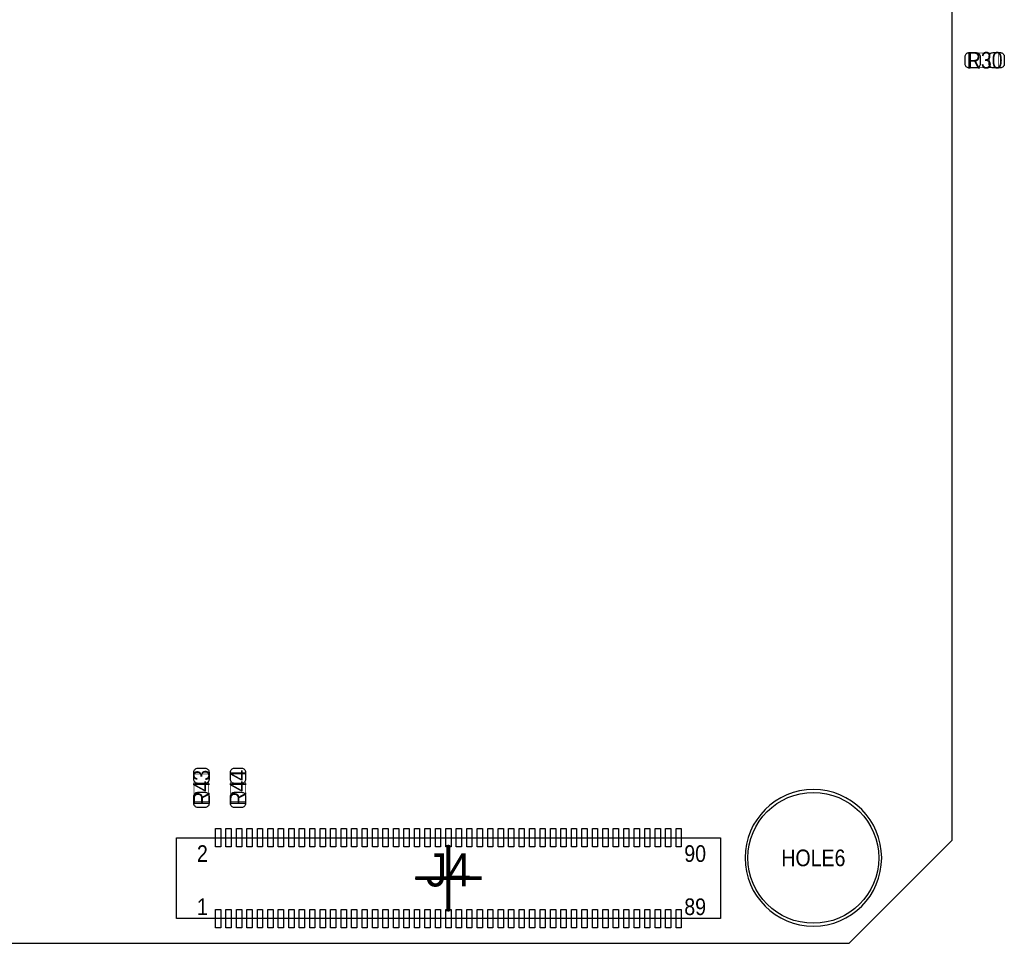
# Model space of a CAD drawing. Extents: x 0 to 170, y -5 to 121.
# Tile 8 of 13: x 94 to 131, y 38 to 73. Entities that reach past the tile are written whole.
import ezdxf
from ezdxf.enums import TextEntityAlignment as Align

# ---------------------------------------------------------------- set-up
doc = ezdxf.new("R2010")
doc.units = 0
for name, color, linetype in [('PG_ASSEMBLY_TOP', 140, 'CONTINUOUS'), ('PG_BODY_CENTER', 211, 'CONTINUOUS'), ('PIN_TOP', 160, 'CONTINUOUS'), ('RD_ASSEMBLY_TOP', 140, 'CONTINUOUS')]:
    doc.layers.add(name, color=color, linetype=linetype)

msp = doc.modelspace()

# ---------------------------------------------------------------- linework, layer by layer
at = {"layer": 'PG_ASSEMBLY_TOP'}
msp.add_lwpolyline([(61.311282, 92.837), (61.311282, 41.77411), (65.248282, 37.83711), (125.3744, 37.83711), (129.3114, 41.77411), (129.3114, 92.837)], close=True, dxfattribs=at)
at = {"layer": 'PG_ASSEMBLY_TOP', "const_width": 0.024892}
for points in [[(130.025902, 71.296276), (130.025902, 71.856092), (131.086098, 71.856092), (131.086098, 71.296276), (130.025902, 71.296276)], [(100.903532, 43.24731), (100.343716, 43.24731), (100.343716, 44.307506), (100.903532, 44.307506), (100.903532, 43.24731)], [(102.300532, 43.24731), (101.740716, 43.24731), (101.740716, 44.307506), (102.300532, 44.307506), (102.300532, 43.24731)]]:
    msp.add_lwpolyline(points, dxfattribs=at)
at = {"layer": 'PG_ASSEMBLY_TOP'}
msp.add_lwpolyline([(126.619508, 41.10101, 1), (121.3993, 41.10101, 1), (126.619508, 41.10101)], format="xyb", dxfattribs=at)
msp.add_lwpolyline([(99.664266, 41.862502), (120.460516, 41.862502), (120.460516, 38.789102), (99.664266, 38.789102), (99.664266, 41.862502)], dxfattribs=at)
at = {"layer": 'PG_BODY_CENTER', "const_width": 0.1524}
for points in [[(110.062264, 39.055802), (110.062264, 41.595802)], [(108.792264, 40.325802), (111.332264, 40.325802)]]:
    msp.add_lwpolyline(points, dxfattribs=at)
at = {"layer": 'PG_BODY_CENTER'}
for points in [[(110.062264, 39.055802), (110.062264, 41.595802)], [(108.792264, 40.325802), (111.332264, 40.325802)]]:
    msp.add_lwpolyline(points, dxfattribs=at)
at = {"layer": 'PIN_TOP'}
for points in [[(129.956052, 71.866252), (130.23596, 71.866252, -0.414846), (130.386074, 71.716138), (130.386074, 71.43623, -0.414846), (130.23596, 71.286116), (129.956052, 71.286116, -0.414846), (129.805938, 71.43623), (129.805938, 71.716138, -0.414846)], [(131.155948, 71.286116), (130.87604, 71.286116, -0.414846), (130.725926, 71.43623), (130.725926, 71.716138, -0.414846), (130.87604, 71.866252), (131.155948, 71.866252, -0.414846), (131.306062, 71.716138), (131.306062, 71.43623, -0.414846)], [(100.913692, 44.377356), (100.913692, 44.097448, -0.414846), (100.763578, 43.947334), (100.48367, 43.947334, -0.414846), (100.333556, 44.097448), (100.333556, 44.377356, -0.414846), (100.48367, 44.52747), (100.763578, 44.52747, -0.414846)], [(102.310692, 44.377356), (102.310692, 44.097448, -0.414846), (102.160578, 43.947334), (101.88067, 43.947334, -0.414846), (101.730556, 44.097448), (101.730556, 44.377356, -0.414846), (101.88067, 44.52747), (102.160578, 44.52747, -0.414846)], [(100.333556, 43.17746), (100.333556, 43.457368, -0.414846), (100.48367, 43.607482), (100.763578, 43.607482, -0.414846), (100.913692, 43.457368), (100.913692, 43.17746, -0.414846), (100.763578, 43.027346), (100.48367, 43.027346, -0.414846)], [(101.730556, 43.17746), (101.730556, 43.457368, -0.414846), (101.88067, 43.607482), (102.160578, 43.607482, -0.414846), (102.310692, 43.457368), (102.310692, 43.17746, -0.414846), (102.160578, 43.027346), (101.88067, 43.027346, -0.414846)]]:
    msp.add_lwpolyline(points, format="xyb", close=True, dxfattribs=at)
for points in [[(101.161088, 41.52138), (101.161088, 42.221404), (101.360986, 42.221404), (101.360986, 41.52138)], [(101.561138, 41.52138), (101.561138, 42.221404), (101.761036, 42.221404), (101.761036, 41.52138)], [(101.961188, 41.52138), (101.961188, 42.221404), (102.161086, 42.221404), (102.161086, 41.52138)], [(102.361238, 41.52138), (102.361238, 42.221404), (102.561136, 42.221404), (102.561136, 41.52138)], [(102.761288, 41.52138), (102.761288, 42.221404), (102.961186, 42.221404), (102.961186, 41.52138)], [(103.161338, 41.52138), (103.161338, 42.221404), (103.361236, 42.221404), (103.361236, 41.52138)], [(103.561388, 41.52138), (103.561388, 42.221404), (103.761286, 42.221404), (103.761286, 41.52138)], [(103.961438, 41.52138), (103.961438, 42.221404), (104.161336, 42.221404), (104.161336, 41.52138)], [(104.361488, 41.52138), (104.361488, 42.221404), (104.561386, 42.221404), (104.561386, 41.52138)], [(104.761538, 41.52138), (104.761538, 42.221404), (104.961436, 42.221404), (104.961436, 41.52138)], [(105.161588, 41.52138), (105.161588, 42.221404), (105.361486, 42.221404), (105.361486, 41.52138)], [(105.561638, 41.52138), (105.561638, 42.221404), (105.761536, 42.221404), (105.761536, 41.52138)], [(105.961688, 41.52138), (105.961688, 42.221404), (106.161586, 42.221404), (106.161586, 41.52138)], [(106.361738, 41.52138), (106.361738, 42.221404), (106.561636, 42.221404), (106.561636, 41.52138)], [(106.761788, 41.52138), (106.761788, 42.221404), (106.961686, 42.221404), (106.961686, 41.52138)], [(107.161838, 41.52138), (107.161838, 42.221404), (107.361736, 42.221404), (107.361736, 41.52138)], [(107.561888, 41.52138), (107.561888, 42.221404), (107.761786, 42.221404), (107.761786, 41.52138)], [(107.961938, 41.52138), (107.961938, 42.221404), (108.161836, 42.221404), (108.161836, 41.52138)], [(108.361988, 41.52138), (108.361988, 42.221404), (108.561886, 42.221404), (108.561886, 41.52138)], [(108.762038, 41.52138), (108.762038, 42.221404), (108.961936, 42.221404), (108.961936, 41.52138)], [(109.162088, 41.52138), (109.162088, 42.221404), (109.361986, 42.221404), (109.361986, 41.52138)], [(109.562138, 41.52138), (109.562138, 42.221404), (109.762036, 42.221404), (109.762036, 41.52138)], [(109.962188, 41.52138), (109.962188, 42.221404), (110.162086, 42.221404), (110.162086, 41.52138)], [(110.362238, 41.52138), (110.362238, 42.221404), (110.562136, 42.221404), (110.562136, 41.52138)], [(110.762288, 41.52138), (110.762288, 42.221404), (110.962186, 42.221404), (110.962186, 41.52138)], [(111.162338, 41.52138), (111.162338, 42.221404), (111.362236, 42.221404), (111.362236, 41.52138)], [(111.562388, 41.52138), (111.562388, 42.221404), (111.762286, 42.221404), (111.762286, 41.52138)], [(111.962438, 41.52138), (111.962438, 42.221404), (112.162336, 42.221404), (112.162336, 41.52138)], [(112.362488, 41.52138), (112.362488, 42.221404), (112.562386, 42.221404), (112.562386, 41.52138)], [(112.762538, 41.52138), (112.762538, 42.221404), (112.962436, 42.221404), (112.962436, 41.52138)], [(113.162588, 41.52138), (113.162588, 42.221404), (113.362486, 42.221404), (113.362486, 41.52138)], [(113.562638, 41.52138), (113.562638, 42.221404), (113.762536, 42.221404), (113.762536, 41.52138)], [(113.962688, 41.52138), (113.962688, 42.221404), (114.162586, 42.221404), (114.162586, 41.52138)], [(114.362738, 41.52138), (114.362738, 42.221404), (114.562636, 42.221404), (114.562636, 41.52138)], [(114.762788, 41.52138), (114.762788, 42.221404), (114.962686, 42.221404), (114.962686, 41.52138)], [(115.162838, 41.52138), (115.162838, 42.221404), (115.362736, 42.221404), (115.362736, 41.52138)], [(115.562888, 41.52138), (115.562888, 42.221404), (115.762786, 42.221404), (115.762786, 41.52138)], [(115.962938, 41.52138), (115.962938, 42.221404), (116.162836, 42.221404), (116.162836, 41.52138)], [(116.362988, 41.52138), (116.362988, 42.221404), (116.562886, 42.221404), (116.562886, 41.52138)], [(116.763038, 41.52138), (116.763038, 42.221404), (116.962936, 42.221404), (116.962936, 41.52138)], [(117.163088, 41.52138), (117.163088, 42.221404), (117.362986, 42.221404), (117.362986, 41.52138)], [(117.563138, 41.52138), (117.563138, 42.221404), (117.763036, 42.221404), (117.763036, 41.52138)], [(117.963188, 41.52138), (117.963188, 42.221404), (118.163086, 42.221404), (118.163086, 41.52138)], [(118.363238, 41.52138), (118.363238, 42.221404), (118.563136, 42.221404), (118.563136, 41.52138)], [(118.763288, 41.52138), (118.763288, 42.221404), (118.963186, 42.221404), (118.963186, 41.52138)], [(101.161088, 38.4302), (101.161088, 39.130224), (101.360986, 39.130224), (101.360986, 38.4302)], [(101.561138, 38.4302), (101.561138, 39.130224), (101.761036, 39.130224), (101.761036, 38.4302)], [(101.961188, 38.4302), (101.961188, 39.130224), (102.161086, 39.130224), (102.161086, 38.4302)], [(102.361238, 38.4302), (102.361238, 39.130224), (102.561136, 39.130224), (102.561136, 38.4302)], [(102.761288, 38.4302), (102.761288, 39.130224), (102.961186, 39.130224), (102.961186, 38.4302)], [(103.161338, 38.4302), (103.161338, 39.130224), (103.361236, 39.130224), (103.361236, 38.4302)], [(103.561388, 38.4302), (103.561388, 39.130224), (103.761286, 39.130224), (103.761286, 38.4302)], [(103.961438, 38.4302), (103.961438, 39.130224), (104.161336, 39.130224), (104.161336, 38.4302)], [(104.361488, 38.4302), (104.361488, 39.130224), (104.561386, 39.130224), (104.561386, 38.4302)], [(104.761538, 38.4302), (104.761538, 39.130224), (104.961436, 39.130224), (104.961436, 38.4302)], [(105.161588, 38.4302), (105.161588, 39.130224), (105.361486, 39.130224), (105.361486, 38.4302)], [(105.561638, 38.4302), (105.561638, 39.130224), (105.761536, 39.130224), (105.761536, 38.4302)], [(105.961688, 38.4302), (105.961688, 39.130224), (106.161586, 39.130224), (106.161586, 38.4302)], [(106.361738, 38.4302), (106.361738, 39.130224), (106.561636, 39.130224), (106.561636, 38.4302)], [(106.761788, 38.4302), (106.761788, 39.130224), (106.961686, 39.130224), (106.961686, 38.4302)], [(107.161838, 38.4302), (107.161838, 39.130224), (107.361736, 39.130224), (107.361736, 38.4302)], [(107.561888, 38.4302), (107.561888, 39.130224), (107.761786, 39.130224), (107.761786, 38.4302)], [(107.961938, 38.4302), (107.961938, 39.130224), (108.161836, 39.130224), (108.161836, 38.4302)], [(108.361988, 38.4302), (108.361988, 39.130224), (108.561886, 39.130224), (108.561886, 38.4302)], [(108.762038, 38.4302), (108.762038, 39.130224), (108.961936, 39.130224), (108.961936, 38.4302)], [(109.162088, 38.4302), (109.162088, 39.130224), (109.361986, 39.130224), (109.361986, 38.4302)], [(109.562138, 38.4302), (109.562138, 39.130224), (109.762036, 39.130224), (109.762036, 38.4302)], [(109.962188, 38.4302), (109.962188, 39.130224), (110.162086, 39.130224), (110.162086, 38.4302)], [(110.362238, 38.4302), (110.362238, 39.130224), (110.562136, 39.130224), (110.562136, 38.4302)], [(110.762288, 38.4302), (110.762288, 39.130224), (110.962186, 39.130224), (110.962186, 38.4302)], [(111.162338, 38.4302), (111.162338, 39.130224), (111.362236, 39.130224), (111.362236, 38.4302)], [(111.562388, 38.4302), (111.562388, 39.130224), (111.762286, 39.130224), (111.762286, 38.4302)], [(111.962438, 38.4302), (111.962438, 39.130224), (112.162336, 39.130224), (112.162336, 38.4302)], [(112.362488, 38.4302), (112.362488, 39.130224), (112.562386, 39.130224), (112.562386, 38.4302)], [(112.762538, 38.4302), (112.762538, 39.130224), (112.962436, 39.130224), (112.962436, 38.4302)], [(113.162588, 38.4302), (113.162588, 39.130224), (113.362486, 39.130224), (113.362486, 38.4302)], [(113.562638, 38.4302), (113.562638, 39.130224), (113.762536, 39.130224), (113.762536, 38.4302)], [(113.962688, 38.4302), (113.962688, 39.130224), (114.162586, 39.130224), (114.162586, 38.4302)], [(114.362738, 38.4302), (114.362738, 39.130224), (114.562636, 39.130224), (114.562636, 38.4302)], [(114.762788, 38.4302), (114.762788, 39.130224), (114.962686, 39.130224), (114.962686, 38.4302)], [(115.162838, 38.4302), (115.162838, 39.130224), (115.362736, 39.130224), (115.362736, 38.4302)], [(115.562888, 38.4302), (115.562888, 39.130224), (115.762786, 39.130224), (115.762786, 38.4302)], [(115.962938, 38.4302), (115.962938, 39.130224), (116.162836, 39.130224), (116.162836, 38.4302)], [(116.362988, 38.4302), (116.362988, 39.130224), (116.562886, 39.130224), (116.562886, 38.4302)], [(116.763038, 38.4302), (116.763038, 39.130224), (116.962936, 39.130224), (116.962936, 38.4302)], [(117.163088, 38.4302), (117.163088, 39.130224), (117.362986, 39.130224), (117.362986, 38.4302)], [(117.563138, 38.4302), (117.563138, 39.130224), (117.763036, 39.130224), (117.763036, 38.4302)], [(117.963188, 38.4302), (117.963188, 39.130224), (118.163086, 39.130224), (118.163086, 38.4302)], [(118.363238, 38.4302), (118.363238, 39.130224), (118.563136, 39.130224), (118.563136, 38.4302)], [(118.763288, 38.4302), (118.763288, 39.130224), (118.963186, 39.130224), (118.963186, 38.4302)]]:
    msp.add_lwpolyline(points, close=True, dxfattribs=at)
msp.add_circle((124.009404, 41.10101), 2.499995, dxfattribs=at)

# ---------------------------------------------------------------- texts
at = {"layer": 'PG_ASSEMBLY_TOP', "width": 0.88}
for s, p in [('2', (100.451666, 40.948102)), ('90', (119.076216, 40.948102)), ('1', (100.451666, 38.916102)), ('89', (119.076216, 38.916102))]:
    msp.add_text(s, height=0.635, dxfattribs=at).set_placement(p)
at = {"layer": 'RD_ASSEMBLY_TOP'}
for s, height, width, p in [('R30', 0.635, 0.88, (130.556, 71.258684)), ('HOLE6', 0.635, 0.88, (124.009404, 40.78351)), ('J4', 1.27, 0.96, (110.062264, 40.008302))]:
    msp.add_text(s, height=height, dxfattribs=dict(at, width=width)).set_placement(p, align=Align.CENTER)
at = {"layer": 'RD_ASSEMBLY_TOP', "width": 0.88}
for s, p in [('R44', (102.338124, 43.777408)), ('R43', (100.941124, 43.777408))]:
    msp.add_text(s, height=0.635, rotation=90, dxfattribs=at).set_placement(p, align=Align.CENTER)

doc.saveas('drawing.dxf')
